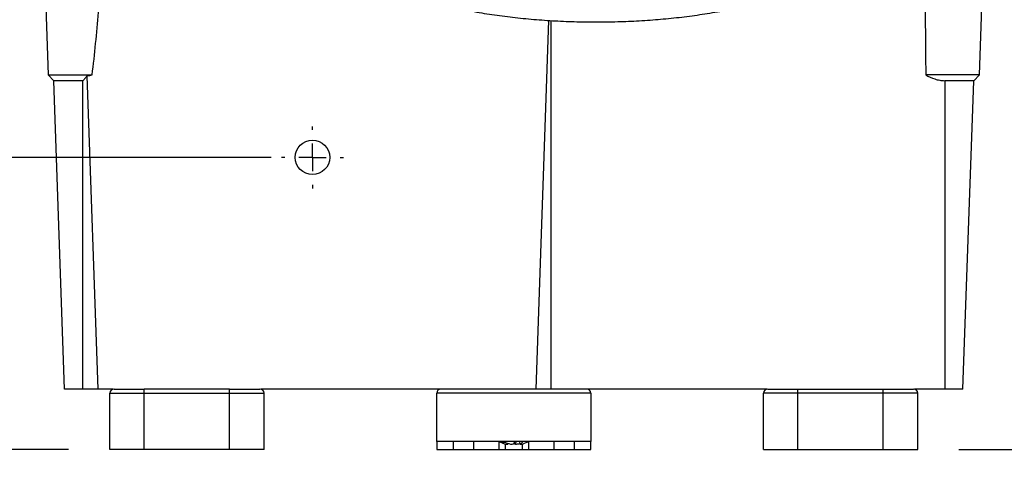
# Model space of a CAD drawing. Header units: inches. Extents: x 1.5 to 64.5, y 1.5 to 49.5.
# Tile 3 of 20: x 11.6 to 18.8, y 8.4 to 11.7. Entities that reach past the tile are written whole.
import ezdxf

# ---------------------------------------------------------------- set-up
doc = ezdxf.new("R2010")
doc.units = ezdxf.units.IN
doc.header["$LTSCALE"] = 6
doc.header["$MEASUREMENT"] = 0
doc.linetypes.add('CENTERX2', pattern=[0.8, 0.5, -0.1, 0.1, -0.1])
doc.layers.add('CENTER', color=40, linetype='CENTERX2')
doc.layers.add('DIMENSIONS', color=140, linetype='Continuous', lineweight=25)
doc.styles.add('SLDTEXTSTYLE0', font='TXT', dxfattribs={"width": 0.7})
doc.dimstyles.new('SLDDIMSTYLE0', dxfattribs={"dimtxt": 0.509766, "dimasz": 0.78, "dimexe": 0, "dimexo": 0.0625, "dimgap": 0.127441, "dimtad": 0, "dimtih": 1, "dimtoh": 1, "dimrnd": 1e-09, "dimzin": 12, "dimdsep": 46, "dimtxsty": 'SLDTEXTSTYLE0', "dimsah": 1, "dimcen": 0.09, "dimadec": 0, "dimazin": 3, "dimtfac": 1, "dimtofl": 0, "dimtmove": 0, "dimatfit": 3, "dimfxl": 0, "dimfrac": 2, "dimtolj": 1, "dimtzin": 12, "dimarcsym": 0})

# ---------------------------------------------------------------- blocks, each defined once
blk = doc.blocks.new('_D_10')
at = {"layer": 'DIMENSIONS'}
for p, q in [((17.047, 17.1868), (23.6951, 17.1868)), ((22.9451, 17.1868), (22.9451, 14.1158)), ((21.9757, 13.1915), (21.8045, 13.1915)), ((21.8045, 13.1915), (21.8045, 12.3813)), ((23.9146, 13.1915), (24.0858, 13.1915)), ((24.0858, 13.1915), (24.0858, 12.3813)), ((21.8045, 12.3813), (21.9757, 12.3813)), ((24.0858, 12.3813), (23.9146, 12.3813)), ((22.9451, 8.5556), (22.9451, 12.2672)), ((18.4665, 8.5556), (23.6951, 8.5556))]:
    blk.add_line(p, q, dxfattribs=at)
for points in [[(22.9451, 17.1868), (22.8251, 16.4068), (23.0651, 16.4068)], [(22.9451, 8.5556), (23.0651, 9.3356), (22.8251, 9.3356)]]:
    blk.add_solid(points, dxfattribs=at)
at = {"layer": 'DIMENSIONS', "char_height": 0.5, "attachment_point": 1, "style": 'SLDTEXTSTYLE0'}
for s, insert in [('8.63', (22.1877, 13.9502)), ('219.2', (21.9757, 13.0259))]:
    blk.add_mtext(s, dxfattribs=dict(at, insert=insert))
blk = doc.blocks.new('_D_11')
at = {"layer": 'DIMENSIONS'}
for p, q in [((13.4685, 10.6766), (9.0491, 10.6766)), ((9.7991, 8.5556), (9.7991, 10.6766)), ((11.9965, 8.5556), (9.0491, 8.5556)), ((9.7991, 7.0575), (9.7991, 8.5556)), ((5.8654, 7.0575), (5.6943, 7.0575)), ((5.6943, 7.0575), (5.6943, 6.2473)), ((7.3803, 7.0575), (7.5514, 7.0575)), ((7.5514, 7.0575), (7.5514, 6.2473)), ((8.2991, 7.0575), (9.7991, 7.0575)), ((5.6943, 6.2473), (5.8654, 6.2473)), ((7.5514, 6.2473), (7.3803, 6.2473))]:
    blk.add_line(p, q, dxfattribs=at)
for points in [[(9.7991, 10.6766), (9.6791, 9.8966), (9.9191, 9.8966)], [(9.7991, 8.5556), (9.9191, 9.3356), (9.6791, 9.3356)]]:
    blk.add_solid(points, dxfattribs=at)
at = {"layer": 'DIMENSIONS', "char_height": 0.5, "attachment_point": 1, "style": 'SLDTEXTSTYLE0'}
for s, insert in [('2.12', (5.8654, 7.8161)), ('53.9', (5.8654, 6.8918))]:
    blk.add_mtext(s, dxfattribs=dict(at, insert=insert))
blk = doc.blocks.new('SW_CENTERMARKSYMBOL_1')
at = {"layer": 'CENTER', "color": 0}
for p, q in [((0, 0.2), (0, 0.225)), ((0, 0), (0, 0.1)), ((-0.2, 0), (-0.225, 0)), ((0, 0), (-0.1, 0)), ((0, 0), (0, -0.1)), ((0, 0), (0.1, 0)), ((0.2, 0), (0.225, 0)), ((0, -0.2), (0, -0.225))]:
    blk.add_line(p, q, dxfattribs=at)
blk = doc.blocks.new('SW_CENTERMARKSYMBOL_2')
at = {"layer": 'CENTER', "color": 0}
for p, q in [((0, 0.2), (0, 0.225)), ((0, 0), (0, 0.1)), ((-0.2, 0), (-0.225, 0)), ((0, 0), (-0.1, 0)), ((0, 0), (0, -0.1)), ((0, 0), (0.1, 0)), ((0.2, 0), (0.225, 0)), ((0, -0.2), (0, -0.225))]:
    blk.add_line(p, q, dxfattribs=at)

msp = doc.modelspace()

# ---------------------------------------------------------------- linework, layer by layer
for p, q in [((11.8137, 12.2282), (11.847, 11.2756)), ((18.616, 11.2756), (18.6493, 12.2282)), ((15.4843, 11.6707), (15.3909, 8.9956)), ((15.5023, 8.9956), (15.5023, 11.6693)), ((11.847, 11.2756), (11.8894, 11.2332)), ((11.847, 11.2756), (12.1671, 11.2756)), ((12.2113, 8.9956), (12.1319, 11.2686)), ((18.616, 11.2756), (18.2253, 11.2756)), ((18.5736, 11.2332), (18.616, 11.2756)), ((12.0998, 11.2332), (11.8894, 11.2332)), ((11.9675, 8.9956), (11.8894, 11.2332)), ((12.0998, 8.9956), (12.0998, 11.2332)), ((18.5736, 11.2332), (18.3632, 11.2332)), ((18.3632, 11.2332), (18.3632, 8.9956)), ((18.4955, 8.9956), (18.5736, 11.2332)), ((12.0998, 8.9956), (11.9675, 8.9956)), ((12.2113, 8.9956), (12.0998, 8.9956)), ((12.3196, 8.9956), (12.2113, 8.9956)), ((12.2965, 8.9656), (12.5465, 8.9656)), ((12.2965, 8.5556), (12.2965, 8.9656)), ((12.5465, 8.9656), (12.5465, 8.9956)), ((13.1665, 8.9956), (12.5465, 8.9956)), ((12.5465, 8.5556), (12.5465, 8.9656)), ((12.5465, 8.9656), (13.1665, 8.9656)), ((13.1665, 8.9656), (13.1665, 8.9956)), ((13.1665, 8.9656), (13.4165, 8.9656)), ((13.1665, 8.5556), (13.1665, 8.9656)), ((15.3909, 8.9956), (13.3934, 8.9956)), ((13.4165, 8.5556), (13.4165, 8.9656)), ((15.7915, 8.9656), (14.6715, 8.9656)), ((14.6715, 8.6156), (14.6715, 8.9656)), ((15.5023, 8.9956), (15.3909, 8.9956)), ((17.0696, 8.9956), (15.5023, 8.9956)), ((15.7915, 8.9656), (15.7915, 8.6156)), ((17.2965, 8.9656), (17.0465, 8.9656)), ((17.0465, 8.5556), (17.0465, 8.9656)), ((17.2965, 8.9656), (17.2965, 8.9956)), ((17.2965, 8.9956), (17.9165, 8.9956)), ((17.2965, 8.5556), (17.2965, 8.9656)), ((17.9165, 8.9656), (17.2965, 8.9656)), ((17.9165, 8.9656), (17.9165, 8.9956)), ((18.1665, 8.9656), (17.9165, 8.9656)), ((17.9165, 8.5556), (17.9165, 8.9656)), ((18.3632, 8.9956), (18.1434, 8.9956)), ((18.1665, 8.5556), (18.1665, 8.9656)), ((18.4955, 8.9956), (18.3632, 8.9956)), ((15.7915, 8.6156), (14.6715, 8.6156)), ((14.6715, 8.6156), (14.6715, 8.5556)), ((14.7915, 8.6156), (14.7915, 8.5556)), ((14.9415, 8.5556), (14.9415, 8.6156)), ((15.1218, 8.6156), (15.1218, 8.5556)), ((15.1219, 8.6156), (15.1415, 8.6064)), ((15.1713, 8.6064), (15.1416, 8.6064)), ((15.1715, 8.5581), (15.1715, 8.5972)), ((15.1884, 8.6009), (15.1877, 8.5943)), ((15.2454, 8.6156), (15.2432, 8.5943)), ((15.2731, 8.6156), (15.2753, 8.5943)), ((15.2915, 8.5972), (15.2915, 8.5581)), ((15.3215, 8.6064), (15.3214, 8.6064)), ((15.3215, 8.6064), (15.3412, 8.6157)), ((15.3412, 8.5556), (15.3412, 8.6156)), ((15.5215, 8.6156), (15.5215, 8.5556)), ((15.6715, 8.5556), (15.6715, 8.6156)), ((15.7915, 8.5556), (15.7915, 8.6156)), ((12.5465, 8.5556), (12.2965, 8.5556)), ((13.1665, 8.5556), (12.5465, 8.5556)), ((13.4165, 8.5556), (13.1665, 8.5556)), ((14.6715, 8.5556), (14.7915, 8.5556)), ((14.7915, 8.5556), (14.9415, 8.5556)), ((14.9415, 8.5556), (15.1218, 8.5556)), ((15.1218, 8.5556), (15.1715, 8.5556)), ((15.1715, 8.5556), (15.2915, 8.5556)), ((15.2915, 8.5556), (15.3412, 8.5556)), ((15.3412, 8.5556), (15.5215, 8.5556)), ((15.5215, 8.5556), (15.6715, 8.5556)), ((15.6715, 8.5556), (15.7915, 8.5556)), ((17.0465, 8.5556), (17.2965, 8.5556)), ((17.2965, 8.5556), (17.9165, 8.5556)), ((17.9165, 8.5556), (18.1665, 8.5556))]:
    msp.add_line(p, q)
msp.add_circle((13.7685, 10.6766), 0.125)
for centre, radius, start, end in [((12.3265, 8.9656), 0.03, 90, 180), ((13.3865, 8.9656), 0.03, 0, 90), ((14.7015, 8.9656), 0.03, 90, 180), ((15.7615, 8.9656), 0.03, 0, 90), ((17.0765, 8.9656), 0.03, 90, 180), ((18.1365, 8.9656), 0.03, 0, 90), ((15.2138, 8.7875), 0.1949, 248.27055, 262.30614), ((15.2498, 8.818), 0.2256, 249.64128, 262.37145), ((15.1858, 8.6572), 0.0715, 298.43057, 324.40685), ((15.2679, 8.6441), 0.0556, 229.03135, 243.56313), ((15.2138, 8.8153), 0.2229, 277.58719, 285.8425), ((15.2424, 8.6559), 0.0698, 298.11344, 324.72398), ((15.2492, 8.7875), 0.1949, 277.69386, 291.72945), ((15.0915, 8.5581), 0.08, 358.21575, 0), ((15.3715, 8.5581), 0.08, 180, 181.78425)]:
    msp.add_arc(centre, radius, start, end)
for points, knots in [([(13.813, 12.2795), (13.8207, 12.2678), (13.8447, 12.2314), (13.8951, 12.1762), (13.9649, 12.1119), (14.048, 12.0503), (14.144, 11.9916), (14.252, 11.9371), (14.3698, 11.8874), (14.4951, 11.8431), (14.6268, 11.8039), (14.764, 11.7697), (14.9062, 11.7402), (15.0528, 11.7153), (15.2032, 11.695), (15.3567, 11.6792), (15.5126, 11.6678), (15.6701, 11.661), (15.8283, 11.6587), (15.9865, 11.6609), (16.1438, 11.6676), (16.2993, 11.6787), (16.4523, 11.6943), (16.602, 11.7144), (16.7477, 11.7389), (16.8887, 11.7678), (17.0245, 11.8013), (17.1545, 11.8394), (17.2785, 11.8825), (17.396, 11.9311), (17.5066, 11.9858), (17.6096, 12.0475), (17.6987, 12.1136), (17.7725, 12.1823), (17.8312, 12.2508), (17.8783, 12.3219), (17.9146, 12.3955), (17.9402, 12.4739), (17.9541, 12.5436), (17.954, 12.5875), (17.9539, 12.6026)], [0, 0, 0, 0, 0.0109792, 0.0343008, 0.0593645, 0.0863917, 0.1151475, 0.1448779, 0.1746411, 0.2040057, 0.2329203, 0.2614406, 0.2896437, 0.3176004, 0.3453696, 0.3729993, 0.4005289, 0.4279916, 0.4554167, 0.4828307, 0.5102555, 0.5377129, 0.5652306, 0.5928397, 0.6205762, 0.6484837, 0.6766159, 0.7050399, 0.7338389, 0.7631096, 0.7929441, 0.8233601, 0.8540365, 0.8797044, 0.9034765, 0.9256662, 0.9466916, 0.9669394, 0.9886905, 1, 1, 1, 1]), ([(12.1671, 11.2756), (12.1771, 11.3511), (12.1851, 11.4269), (12.2, 11.5784), (12.2067, 11.6543), (12.2256, 11.882), (12.2366, 12.0339), (12.2469, 12.1858)], [0, 0, 0, 0, 0.25, 0.25, 0.5, 0.5, 1, 1, 1, 1]), ([(18.2162, 12.1858), (18.2179, 12.0026), (18.2197, 11.8194), (18.2216, 11.6362), (18.2228, 11.516), (18.224, 11.3958), (18.2253, 11.2756)], [0, 0, 0, 0, 0.01397108, 0.01397108, 0.01397108, 0.02313501, 0.02313501, 0.02313501, 0.02313501]), ([(12.1319, 11.2686), (12.1294, 11.2657), (12.1245, 11.2601), (12.1196, 11.2546), (12.1172, 11.2519)], [0, 0, 0, 0, 0.510983, 1, 1, 1, 1]), ([(18.2253, 11.2756), (18.2465, 11.2637), (18.2684, 11.2532), (18.3028, 11.2417), (18.3147, 11.2386), (18.3387, 11.2343), (18.3509, 11.2332), (18.3632, 11.2332)], [0, 0, 0, 0, 0.5, 0.5, 0.75, 0.75, 1, 1, 1, 1]), ([(12.3265, 8.9956), (12.3265, 8.9956), (12.3497, 8.9956), (12.4322, 8.9956), (12.4882, 8.9956), (12.5465, 8.9956)], [0, 0, 0, 0, 0.5, 0.5, 1, 1, 1, 1]), ([(13.1665, 8.9956), (13.2249, 8.9956), (13.2808, 8.9956), (13.3633, 8.9956), (13.3865, 8.9956), (13.3865, 8.9956)], [0, 0, 0, 0, 0.5, 0.5, 1, 1, 1, 1]), ([(17.0765, 8.9956), (17.0765, 8.9956), (17.0766, 8.9956), (17.077, 8.9956), (17.0778, 8.9956), (17.0788, 8.9956), (17.0809, 8.9956), (17.0847, 8.9956), (17.0917, 8.9956), (17.1008, 8.9956), (17.1159, 8.9956), (17.1398, 8.9956), (17.1693, 8.9956), (17.1951, 8.9956), (17.2151, 8.9956), (17.2356, 8.9956), (17.2538, 8.9956), (17.2697, 8.9956), (17.2831, 8.9956), (17.292, 8.9956), (17.2965, 8.9956)], [0, 0, 0, 0, 0.023335, 0.046627, 0.069909, 0.093211, 0.116565, 0.178299, 0.240092, 0.3044, 0.368768, 0.500006, 0.631244, 0.695551, 0.759919, 0.821653, 0.883446, 0.922308, 0.961111, 1, 1, 1, 1]), ([(17.9165, 8.9956), (17.9192, 8.9956), (17.9246, 8.9956), (17.9326, 8.9956), (17.9406, 8.9956), (17.9486, 8.9956), (17.9609, 8.9956), (17.9774, 8.9956), (17.9979, 8.9956), (18.0179, 8.9956), (18.0437, 8.9956), (18.0732, 8.9956), (18.0971, 8.9956), (18.1122, 8.9956), (18.1213, 8.9956), (18.1283, 8.9956), (18.1326, 8.9956), (18.135, 8.9956), (18.1363, 8.9956), (18.1364, 8.9956), (18.1365, 8.9956)], [0, 0, 0, 0, 0.023335, 0.046627, 0.069909, 0.093211, 0.116565, 0.178299, 0.240092, 0.3044, 0.368768, 0.500006, 0.631244, 0.695551, 0.759919, 0.821653, 0.883446, 0.922308, 0.961111, 1, 1, 1, 1])]:
    msp.add_open_spline(points, degree=3, knots=knots)
for points in [[(12.1172, 11.2519), (12.1115, 11.2456), (12.1057, 11.2393), (12.0998, 11.2332)], [(12.1319, 11.2686), (12.1438, 11.2701), (12.1555, 11.2725), (12.1671, 11.2756)]]:
    msp.add_open_spline(points, degree=3)

# ---------------------------------------------------------------- block references
at = {"layer": 'CENTER'}
for name, p in [('SW_CENTERMARKSYMBOL_1', (13.7685, 10.6766)), ('SW_CENTERMARKSYMBOL_2', (13.7686, 10.6756))]:
    msp.add_blockref(name, p, dxfattribs=at)

# ---------------------------------------------------------------- dimensions: what is measured, and where the dimension line sits
at = {"layer": 'DIMENSIONS'}
for base, p1, p2, picture, middle in [((22.9451, 17.1868), (18.1665, 8.5556), (16.747, 17.1868), '_D_10', (22.9451, 13.1915)), ((9.7991, 10.6766), (12.2965, 8.5556), (13.7685, 10.6766), '_D_11', (9.7991, 7.0575))]:
    dim = msp.add_linear_dim(base=base, p1=p1, p2=p2, angle=90, dimstyle='SLDDIMSTYLE0', dxfattribs=at)
    dim.commit()
    dim.dimension.update_dxf_attribs({"geometry": picture, "text_midpoint": middle, "dimtype": 160})

doc.saveas('drawing.dxf')
